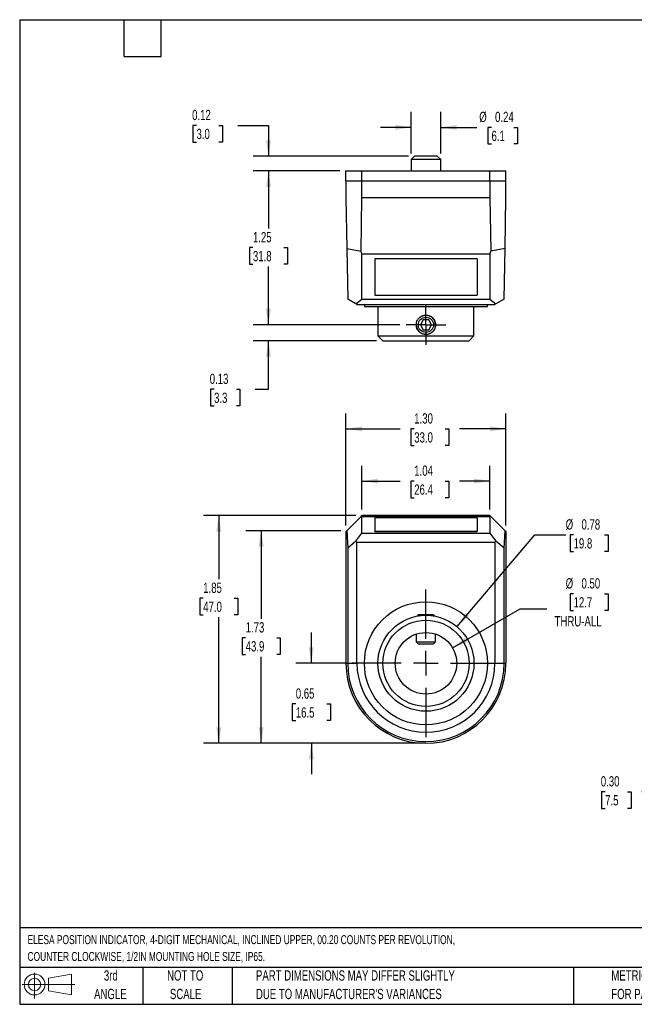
# Model space of a CAD drawing. Header units: inches. Extents: x 0.2 to 10.8, y 0.2 to 8.2.
# Tile 1 of 2: x 0.2 to 5.2, y 0.2 to 8.2. Entities that reach past the tile are written whole.
import ezdxf

# ---------------------------------------------------------------- set-up
doc = ezdxf.new("R2010")
doc.units = ezdxf.units.IN
doc.header["$MEASUREMENT"] = 0
doc.linetypes.add('CENTERX2', pattern=[0.8, 0.5, -0.1, 0.1, -0.1])
doc.layers.add('CENTER', color=40, linetype='CENTERX2')
doc.layers.add('DIMENSIONS', color=140, linetype='Continuous', lineweight=25)
doc.layers.add('TEXT', color=140, linetype='Continuous', lineweight=25)
doc.styles.add('SLDTEXTSTYLE0', font='TXT', dxfattribs={"width": 0.7})
doc.dimstyles.new('SLDDIMSTYLE0', dxfattribs={"dimtxt": 0.084961, "dimasz": 0.13, "dimexe": 0, "dimexo": 0.0625, "dimgap": 0.02124, "dimtad": 0, "dimtih": 1, "dimtoh": 1, "dimrnd": 1e-09, "dimdsep": 46, "dimtxsty": 'SLDTEXTSTYLE0', "dimsah": 1, "dimcen": 0.09, "dimadec": 0, "dimazin": 2, "dimtfac": 1, "dimtmove": 0, "dimatfit": 0, "dimfxl": 0, "dimfrac": 2, "dimtolj": 1, "dimtzin": 12, "dimarcsym": 0})
doc.dimstyles.new('SLDDIMSTYLE1', dxfattribs={"dimtxt": 0.084961, "dimasz": 0.13, "dimexe": 0, "dimexo": 0.0625, "dimgap": 0.02124, "dimtad": 0, "dimtih": 1, "dimtoh": 1, "dimrnd": 1e-09, "dimzin": 12, "dimdsep": 46, "dimtxsty": 'SLDTEXTSTYLE0', "dimsah": 1, "dimcen": 0.09, "dimadec": 0, "dimazin": 3, "dimtfac": 1, "dimtofl": 0, "dimtmove": 0, "dimatfit": 3, "dimfxl": 0, "dimfrac": 2, "dimtolj": 1, "dimtzin": 12, "dimarcsym": 0})
doc.dimstyles.new('SLDDIMSTYLE2', dxfattribs={"dimtxt": 0.084961, "dimasz": 0.13, "dimexe": 0, "dimexo": 0.0625, "dimgap": 0.02124, "dimtad": 0, "dimtih": 1, "dimtoh": 1, "dimrnd": 1e-09, "dimzin": 0, "dimdsep": 46, "dimtxsty": 'SLDTEXTSTYLE0', "dimsah": 1, "dimcen": 0, "dimadec": 0, "dimazin": 0, "dimtfac": 1, "dimtofl": 0, "dimtmove": 0, "dimatfit": 3, "dimfxl": 0, "dimfrac": 2, "dimtolj": 1, "dimtzin": 12, "dimarcsym": 0})
doc.dimstyles.new('SLDDIMSTYLE3', dxfattribs={"dimtxt": 0.084961, "dimasz": 0.13, "dimexe": 0, "dimexo": 0.0625, "dimgap": 0.02124, "dimtad": 0, "dimtih": 1, "dimtoh": 1, "dimrnd": 1e-09, "dimzin": 4, "dimdsep": 46, "dimtxsty": 'SLDTEXTSTYLE0', "dimsah": 1, "dimcen": 0.09, "dimadec": 0, "dimazin": 1, "dimtfac": 1, "dimtofl": 0, "dimtmove": 0, "dimatfit": 3, "dimfxl": 0, "dimfrac": 2, "dimtolj": 1, "dimtzin": 12, "dimarcsym": 0})
doc.dimstyles.new('SLDDIMSTYLE4', dxfattribs={"dimtxt": 0.084961, "dimasz": 0.13, "dimexe": 0, "dimexo": 0.0625, "dimgap": 0.02124, "dimtad": 0, "dimtih": 1, "dimtoh": 1, "dimrnd": 1e-09, "dimdsep": 46, "dimtxsty": 'SLDTEXTSTYLE0', "dimsah": 1, "dimcen": 0, "dimadec": 0, "dimazin": 2, "dimtfac": 1, "dimtofl": 0, "dimtmove": 0, "dimatfit": 3, "dimfxl": 0, "dimfrac": 2, "dimtolj": 1, "dimtzin": 12, "dimarcsym": 0})
doc.dimstyles.new('SLDDIMSTYLE5', dxfattribs={"dimtxt": 0.084961, "dimasz": 0.13, "dimexe": 0, "dimexo": 0.0625, "dimgap": 0.02124, "dimtad": 0, "dimtih": 1, "dimtoh": 1, "dimrnd": 1e-09, "dimzin": 0, "dimdsep": 46, "dimtxsty": 'SLDTEXTSTYLE0', "dimsah": 1, "dimcen": 0.09, "dimadec": 0, "dimazin": 0, "dimtfac": 1, "dimtmove": 0, "dimatfit": 0, "dimfxl": 0, "dimfrac": 2, "dimtolj": 1, "dimtzin": 12, "dimarcsym": 0})

# ---------------------------------------------------------------- blocks, each defined once
blk = doc.blocks.new('Block11')
at = {"color": 7, "linetype": 'Continuous', "lineweight": 18}
for p, q in [((0.1019, 0.2091), (0.1019, 0)), ((0.2157, 0.1641), (0.4006, 0.1981)), ((0.2157, 0.0628), (0.2157, 0.1641)), ((0.4006, 0.1981), (0.4006, 0.0288)), ((0, 0.1135), (0.4281, 0.1135)), ((0.2157, 0.0628), (0.4006, 0.0288))]:
    blk.add_line(p, q, dxfattribs=at)
for radius in [0.0846, 0.0506]:
    blk.add_circle((0.1019, 0.1135), radius, dxfattribs=at)
blk = doc.blocks.new('Block12')
at = {"color": 7, "linetype": 'Continuous'}
blk.add_blockref('Block11', (0, 0), dxfattribs=at)
blk = doc.blocks.new('_D')
at = {"layer": 'DIMENSIONS'}
for p, q in [((2.6202, 3.0206), (2.6202, 3.2706)), ((2.9016, 3.0206), (2.4952, 3.0206)), ((2.4939, 2.6905), (2.4654, 2.6905)), ((2.4654, 2.6905), (2.4654, 2.5555)), ((2.7464, 2.6905), (2.7749, 2.6905)), ((2.7749, 2.6905), (2.7749, 2.5555)), ((2.4654, 2.5555), (2.4939, 2.5555)), ((2.7749, 2.5555), (2.7464, 2.5555)), ((3.5016, 2.3706), (2.4952, 2.3706)), ((2.6202, 2.3706), (2.6202, 2.1206))]:
    blk.add_line(p, q, dxfattribs=at)
for points in [[(2.6202, 3.0206), (2.6402, 3.1506), (2.6002, 3.1506)], [(2.6202, 2.3706), (2.6002, 2.2406), (2.6402, 2.2406)]]:
    blk.add_solid(points, dxfattribs=at)
at = {"layer": 'DIMENSIONS', "char_height": 0.08333, "attachment_point": 1, "style": 'SLDTEXTSTYLE0'}
for s, insert in [('0.65', (2.4939, 2.8169)), ('16.5', (2.4939, 2.6629))]:
    blk.add_mtext(s, dxfattribs=dict(at, insert=insert))
blk = doc.blocks.new('_D_1')
at = {"layer": 'DIMENSIONS'}
for p, q in [((2.9815, 4.2206), (1.7427, 4.2206)), ((1.8677, 4.2206), (1.8677, 3.7035)), ((1.7415, 3.5494), (1.713, 3.5494)), ((1.713, 3.5494), (1.713, 3.4144)), ((1.994, 3.5494), (2.0225, 3.5494)), ((2.0225, 3.5494), (2.0225, 3.4144)), ((1.713, 3.4144), (1.7415, 3.4144)), ((1.8677, 2.3706), (1.8677, 3.3954)), ((2.0225, 3.4144), (1.994, 3.4144)), ((3.5016, 2.3706), (1.7427, 2.3706))]:
    blk.add_line(p, q, dxfattribs=at)
for points in [[(1.8677, 4.2206), (1.8477, 4.0906), (1.8877, 4.0906)], [(1.8677, 2.3706), (1.8877, 2.5006), (1.8477, 2.5006)]]:
    blk.add_solid(points, dxfattribs=at)
at = {"layer": 'DIMENSIONS', "char_height": 0.08333, "attachment_point": 1, "style": 'SLDTEXTSTYLE0'}
for s, insert in [('1.85', (1.7415, 3.6759)), ('47.0', (1.7415, 3.5218))]:
    blk.add_mtext(s, dxfattribs=dict(at, insert=insert))
blk = doc.blocks.new('_D_2')
at = {"layer": 'DIMENSIONS'}
for p, q in [((2.8588, 4.0979), (2.0876, 4.0979)), ((2.2126, 4.0979), (2.2126, 3.3822)), ((2.0864, 3.2282), (2.0579, 3.2282)), ((2.0579, 3.2282), (2.0579, 3.0932)), ((2.3389, 3.2282), (2.3674, 3.2282)), ((2.3674, 3.2282), (2.3674, 3.0932)), ((2.0579, 3.0932), (2.0864, 3.0932)), ((2.2126, 2.3706), (2.2126, 3.0741)), ((2.3674, 3.0932), (2.3389, 3.0932)), ((3.5016, 2.3706), (2.0876, 2.3706))]:
    blk.add_line(p, q, dxfattribs=at)
for points in [[(2.2126, 4.0979), (2.1926, 3.9679), (2.2326, 3.9679)], [(2.2126, 2.3706), (2.2326, 2.5006), (2.1926, 2.5006)]]:
    blk.add_solid(points, dxfattribs=at)
at = {"layer": 'DIMENSIONS', "char_height": 0.08333, "attachment_point": 1, "style": 'SLDTEXTSTYLE0'}
for s, insert in [('1.73', (2.0864, 3.3546)), ('43.9', (2.0864, 3.2006))]:
    blk.add_mtext(s, dxfattribs=dict(at, insert=insert))
blk = doc.blocks.new('_D_3')
at = {"layer": 'DIMENSIONS'}
for p, q in [((4.7515, 3.5854), (4.723, 3.5854)), ((4.723, 3.5854), (4.723, 3.4504)), ((5.004, 3.5854), (5.0325, 3.5854)), ((5.0325, 3.5854), (5.0325, 3.4504)), ((3.7681, 3.1456), (4.3161, 3.462)), ((4.3161, 3.462), (4.5348, 3.462)), ((4.723, 3.4504), (4.7515, 3.4504)), ((5.0325, 3.4504), (5.004, 3.4504))]:
    blk.add_line(p, q, dxfattribs=at)
blk.add_solid([(3.7681, 3.1456), (3.8907, 3.1933), (3.8707, 3.228)], dxfattribs=at)
at = {"layer": 'DIMENSIONS', "char_height": 0.08333, "attachment_point": 1, "style": 'SLDTEXTSTYLE0'}
for s, insert in [('%%c', (4.6874, 3.7119)), ('0.50', (4.8156, 3.7119)), ('12.7', (4.7515, 3.5578)), ('THRU-ALL', (4.5973, 3.4038))]:
    blk.add_mtext(s, dxfattribs=dict(at, insert=insert))
blk = doc.blocks.new('_D_4')
at = {"layer": 'DIMENSIONS'}
for p, q in [((2.9016, 4.1407), (2.9016, 5.0504)), ((4.2016, 4.1407), (4.2016, 5.0504)), ((2.9016, 4.9254), (3.3413, 4.9254)), ((3.4564, 4.9254), (3.4279, 4.9254)), ((3.4279, 4.9254), (3.4279, 4.7904)), ((3.7089, 4.9254), (3.7374, 4.9254)), ((3.7374, 4.9254), (3.7374, 4.7904)), ((4.2016, 4.9254), (3.824, 4.9254)), ((3.4279, 4.7904), (3.4564, 4.7904)), ((3.7374, 4.7904), (3.7089, 4.7904))]:
    blk.add_line(p, q, dxfattribs=at)
for points in [[(2.9016, 4.9254), (3.0316, 4.9054), (3.0316, 4.9454)], [(4.2016, 4.9254), (4.0716, 4.9454), (4.0716, 4.9054)]]:
    blk.add_solid(points, dxfattribs=at)
at = {"layer": 'DIMENSIONS', "char_height": 0.08333, "attachment_point": 1, "style": 'SLDTEXTSTYLE0'}
for s, insert in [('1.30', (3.4564, 5.0519)), ('33.0', (3.4564, 4.8978))]:
    blk.add_mtext(s, dxfattribs=dict(at, insert=insert))
blk = doc.blocks.new('_D_5')
at = {"layer": 'DIMENSIONS'}
for p, q in [((3.0315, 4.2706), (3.0315, 4.6264)), ((4.0716, 4.2706), (4.0716, 4.6264)), ((3.0315, 4.5014), (3.3413, 4.5014)), ((3.4564, 4.5014), (3.4279, 4.5014)), ((3.4279, 4.5014), (3.4279, 4.3664)), ((3.7089, 4.5014), (3.7374, 4.5014)), ((3.7374, 4.5014), (3.7374, 4.3664)), ((4.0716, 4.5014), (3.824, 4.5014)), ((3.4279, 4.3664), (3.4564, 4.3664)), ((3.7374, 4.3664), (3.7089, 4.3664))]:
    blk.add_line(p, q, dxfattribs=at)
for points in [[(3.0315, 4.5014), (3.1615, 4.4814), (3.1615, 4.5214)], [(4.0716, 4.5014), (3.9416, 4.5214), (3.9416, 4.4814)]]:
    blk.add_solid(points, dxfattribs=at)
at = {"layer": 'DIMENSIONS', "char_height": 0.08333, "attachment_point": 1, "style": 'SLDTEXTSTYLE0'}
for s, insert in [('1.04', (3.4564, 4.6278)), ('26.4', (3.4564, 4.4738))]:
    blk.add_mtext(s, dxfattribs=dict(at, insert=insert))
blk = doc.blocks.new('_D_6')
at = {"layer": 'DIMENSIONS'}
for p, q in [((3.8039, 3.318), (4.4374, 4.0644)), ((4.4374, 4.0644), (4.6874, 4.0644)), ((4.7515, 4.0644), (4.723, 4.0644)), ((4.723, 4.0644), (4.723, 3.9294)), ((5.004, 4.0644), (5.0325, 4.0644)), ((5.0325, 4.0644), (5.0325, 3.9294)), ((4.723, 3.9294), (4.7515, 3.9294)), ((5.0325, 3.9294), (5.004, 3.9294))]:
    blk.add_line(p, q, dxfattribs=at)
blk.add_solid([(3.8039, 3.318), (3.9033, 3.4042), (3.8728, 3.4301)], dxfattribs=at)
at = {"layer": 'DIMENSIONS', "char_height": 0.08333, "attachment_point": 1, "style": 'SLDTEXTSTYLE0'}
for s, insert in [('%%c', (4.6874, 4.1909)), ('0.78', (4.8156, 4.1909)), ('19.8', (4.7515, 4.0368))]:
    blk.add_mtext(s, dxfattribs=dict(at, insert=insert))
blk = doc.blocks.new('SW_CENTERMARKSYMBOL_0')
at = {"layer": 'CENTER', "color": 0}
for p, q in [((0, 0.2), (0, 0.6)), ((0, 0), (0, 0.1)), ((-0.2, 0), (-0.6, 0)), ((0, 0), (-0.1, 0)), ((0, 0), (0, -0.1)), ((0, 0), (0.1, 0)), ((0.2, 0), (0.6, 0)), ((0, -0.2), (0, -0.6))]:
    blk.add_line(p, q, dxfattribs=at)
blk = doc.blocks.new('_D_7')
at = {"layer": 'DIMENSIONS'}
for p, q in [((5.5515, 2.62), (5.5515, 1.8519)), ((5.8472, 2.41), (5.8472, 1.8519)), ((5.0081, 1.9769), (4.9795, 1.9769)), ((4.9795, 1.9769), (4.9795, 1.8419)), ((5.1899, 1.9769), (5.2184, 1.9769)), ((5.2184, 1.9769), (5.2184, 1.8419)), ((5.5515, 1.9769), (5.305, 1.9769)), ((5.8472, 1.9769), (6.0972, 1.9769)), ((4.9795, 1.8419), (5.0081, 1.8419)), ((5.2184, 1.8419), (5.1899, 1.8419))]:
    blk.add_line(p, q, dxfattribs=at)
for points in [[(5.5515, 1.9769), (5.4215, 1.9969), (5.4215, 1.9569)], [(5.8472, 1.9769), (5.9772, 1.9569), (5.9772, 1.9969)]]:
    blk.add_solid(points, dxfattribs=at)
at = {"layer": 'DIMENSIONS', "char_height": 0.08333, "attachment_point": 1, "style": 'SLDTEXTSTYLE0'}
for s, insert in [('0.30', (4.9727, 2.1034)), ('7.5', (5.0081, 1.9493))]:
    blk.add_mtext(s, dxfattribs=dict(at, insert=insert))
blk = doc.blocks.new('_D_12')
at = {"layer": 'DIMENSIONS'}
for p, q in [((2.2716, 5.7708), (2.2716, 6.0208)), ((3.3397, 5.7708), (2.1466, 5.7708)), ((3.1509, 5.6408), (2.1466, 5.6408)), ((2.2716, 5.2471), (2.2716, 5.6408)), ((1.8297, 5.2471), (1.8012, 5.2471)), ((1.8012, 5.2471), (1.8012, 5.1121)), ((2.0115, 5.2471), (2.04, 5.2471)), ((2.04, 5.2471), (2.04, 5.1121)), ((2.1646, 5.2471), (2.2716, 5.2471)), ((1.8012, 5.1121), (1.8297, 5.1121)), ((2.04, 5.1121), (2.0115, 5.1121))]:
    blk.add_line(p, q, dxfattribs=at)
for points in [[(2.2716, 5.7708), (2.2916, 5.9008), (2.2516, 5.9008)], [(2.2716, 5.6408), (2.2516, 5.5108), (2.2916, 5.5108)]]:
    blk.add_solid(points, dxfattribs=at)
at = {"layer": 'DIMENSIONS', "char_height": 0.08333, "attachment_point": 1, "style": 'SLDTEXTSTYLE0'}
for s, insert in [('0.13', (1.7944, 5.3735)), ('3.3', (1.8297, 5.2195))]:
    blk.add_mtext(s, dxfattribs=dict(at, insert=insert))
blk = doc.blocks.new('_D_13')
at = {"layer": 'DIMENSIONS'}
for p, q in [((1.6867, 7.3908), (1.6582, 7.3908)), ((1.6582, 7.3908), (1.6582, 7.2558)), ((1.8685, 7.3908), (1.897, 7.3908)), ((1.897, 7.3908), (1.897, 7.2558)), ((2.0216, 7.3908), (2.2716, 7.3908)), ((2.2716, 7.3908), (2.2716, 7.1408)), ((1.6582, 7.2558), (1.6867, 7.2558)), ((1.897, 7.2558), (1.8685, 7.2558)), ((3.4091, 7.1408), (2.1466, 7.1408)), ((2.8516, 7.0208), (2.1466, 7.0208)), ((2.2716, 7.0208), (2.2716, 6.7708))]:
    blk.add_line(p, q, dxfattribs=at)
for points in [[(2.2716, 7.1408), (2.2916, 7.2708), (2.2516, 7.2708)], [(2.2716, 7.0208), (2.2516, 6.8908), (2.2916, 6.8908)]]:
    blk.add_solid(points, dxfattribs=at)
at = {"layer": 'DIMENSIONS', "char_height": 0.08333, "attachment_point": 1, "style": 'SLDTEXTSTYLE0'}
for s, insert in [('0.12', (1.6513, 7.5172)), ('3.0', (1.6867, 7.3632))]:
    blk.add_mtext(s, dxfattribs=dict(at, insert=insert))
blk = doc.blocks.new('_D_14')
at = {"layer": 'DIMENSIONS'}
for p, q in [((2.8516, 7.0208), (2.1466, 7.0208)), ((2.2716, 7.0208), (2.2716, 6.5524)), ((2.1454, 6.3984), (2.1169, 6.3984)), ((2.1169, 6.3984), (2.1169, 6.2633)), ((2.3979, 6.3984), (2.4264, 6.3984)), ((2.4264, 6.3984), (2.4264, 6.2633)), ((2.1169, 6.2633), (2.1454, 6.2633)), ((2.2716, 5.7708), (2.2716, 6.2443)), ((2.4264, 6.2633), (2.3979, 6.2633)), ((3.3397, 5.7708), (2.1466, 5.7708))]:
    blk.add_line(p, q, dxfattribs=at)
for points in [[(2.2716, 7.0208), (2.2516, 6.8908), (2.2916, 6.8908)], [(2.2716, 5.7708), (2.2916, 5.9008), (2.2516, 5.9008)]]:
    blk.add_solid(points, dxfattribs=at)
at = {"layer": 'DIMENSIONS', "char_height": 0.08333, "attachment_point": 1, "style": 'SLDTEXTSTYLE0'}
for s, insert in [('1.25', (2.1454, 6.5248)), ('31.8', (2.1454, 6.3707))]:
    blk.add_mtext(s, dxfattribs=dict(at, insert=insert))
blk = doc.blocks.new('_D_15')
at = {"layer": 'DIMENSIONS'}
for p, q in [((3.4316, 7.1632), (3.4316, 7.5001)), ((3.6716, 7.1632), (3.6716, 7.5001)), ((3.4316, 7.3751), (3.1816, 7.3751)), ((3.6716, 7.3751), (3.9659, 7.3751)), ((4.0844, 7.3751), (4.0558, 7.3751)), ((4.0558, 7.3751), (4.0558, 7.2401)), ((4.2662, 7.3751), (4.2947, 7.3751)), ((4.2947, 7.3751), (4.2947, 7.2401)), ((4.0558, 7.2401), (4.0844, 7.2401)), ((4.2947, 7.2401), (4.2662, 7.2401))]:
    blk.add_line(p, q, dxfattribs=at)
for points in [[(3.4316, 7.3751), (3.3016, 7.3951), (3.3016, 7.3551)], [(3.6716, 7.3751), (3.8016, 7.3551), (3.8016, 7.3951)]]:
    blk.add_solid(points, dxfattribs=at)
at = {"layer": 'DIMENSIONS', "char_height": 0.08333, "attachment_point": 1, "style": 'SLDTEXTSTYLE0'}
for s, insert in [('%%c', (3.9849, 7.5016)), ('0.24', (4.1132, 7.5016)), ('6.1', (4.0844, 7.3475))]:
    blk.add_mtext(s, dxfattribs=dict(at, insert=insert))
blk = doc.blocks.new('SW_CENTERMARKSYMBOL_1')
at = {"layer": 'CENTER', "color": 0}
for p, q in [((0, 0.1), (0, 0.1618)), ((0, 0), (0, 0.1)), ((-0.1, 0), (-0.1618, 0)), ((0, 0), (-0.1, 0)), ((0, 0), (0, -0.1)), ((0, 0), (0.1, 0)), ((0.1, 0), (0.1618, 0)), ((0, -0.1), (0, -0.1618))]:
    blk.add_line(p, q, dxfattribs=at)

msp = doc.modelspace()

# ---------------------------------------------------------------- linework, layer by layer
for p, q in [((3.45912, 7.14078), (3.43157, 7.11323)), ((3.64401, 7.14078), (3.45912, 7.14078)), ((3.67157, 7.11323), (3.64401, 7.14078)), ((3.43157, 7.11323), (3.43157, 7.02078)), ((3.67157, 7.11323), (3.43157, 7.11323)), ((3.67157, 7.02078), (3.67157, 7.11323)), ((2.90157, 6.94078), (2.90157, 7.02078)), ((2.90157, 7.02078), (3.03149, 7.02078)), ((3.03149, 6.94078), (3.03149, 7.02078)), ((3.03149, 7.02078), (4.07164, 7.02078)), ((4.07164, 6.94078), (4.07164, 7.02078)), ((4.07164, 7.02078), (4.20157, 7.02078)), ((4.20157, 6.94078), (4.20157, 7.02078)), ((2.90157, 6.94078), (3.03149, 6.94078)), ((2.90157, 6.94078), (2.90157, 6.80299)), ((3.03149, 6.94078), (4.07164, 6.94078)), ((3.03149, 6.80299), (3.03149, 6.94078)), ((4.07164, 6.94078), (4.20157, 6.94078)), ((4.07164, 6.94078), (4.07164, 6.80299)), ((4.20157, 6.80299), (4.20157, 6.94078)), ((2.90157, 6.80299), (2.90876, 6.39089)), ((3.02394, 6.37058), (3.03149, 6.80299)), ((4.07164, 6.80299), (3.03149, 6.80299)), ((4.07164, 6.80299), (4.07915, 6.37287)), ((4.19441, 6.3932), (4.20157, 6.80299)), ((2.90876, 6.39089), (3.02394, 6.37058)), ((2.90876, 6.39089), (2.91593, 5.97984)), ((3.03149, 6.3474), (3.02394, 6.37058)), ((3.03149, 6.3474), (4.07086, 6.3474)), ((3.03149, 5.97984), (3.03149, 6.3474)), ((4.07915, 6.37287), (4.07086, 6.3474)), ((4.07086, 6.3474), (4.07086, 5.97984)), ((4.07915, 6.37287), (4.19441, 6.3932)), ((4.1872, 5.97984), (4.19441, 6.3932)), ((3.96657, 6.30786), (3.13657, 6.30786)), ((3.13657, 6.30675), (3.13657, 6.30786)), ((3.13657, 6.30675), (3.13657, 6.01078)), ((3.96657, 6.30675), (3.13657, 6.30675)), ((3.96657, 6.30786), (3.96657, 6.30675)), ((3.96657, 6.30675), (3.96657, 6.01078)), ((3.13657, 6.01078), (3.96657, 6.01078)), ((2.98226, 5.94155), (2.91593, 5.97984)), ((2.98226, 5.94155), (3.03149, 5.97984)), ((2.99094, 5.93653), (2.98226, 5.94155)), ((2.99094, 5.93653), (4.11219, 5.93653)), ((3.03149, 5.97984), (4.07086, 5.97984)), ((3.05157, 5.93653), (3.05157, 5.92078)), ((3.05157, 5.92078), (4.05157, 5.92078)), ((3.16157, 5.92078), (3.16157, 5.68015)), ((3.94157, 5.68015), (3.94157, 5.92078)), ((4.05157, 5.92078), (4.05157, 5.93653)), ((4.07086, 5.97984), (4.12042, 5.94129)), ((4.12042, 5.94129), (4.11219, 5.93653)), ((4.1872, 5.97984), (4.12042, 5.94129)), ((3.50763, 5.83612), (3.51572, 5.84089)), ((3.52883, 5.81015), (3.5061, 5.77078)), ((3.5061, 5.77078), (3.52883, 5.73141)), ((3.5743, 5.81015), (3.52883, 5.81015)), ((3.59703, 5.77078), (3.5743, 5.81015)), ((3.5743, 5.73141), (3.59703, 5.77078)), ((3.16157, 5.68015), (3.20094, 5.64078)), ((3.16157, 5.68015), (3.94157, 5.68015)), ((3.52883, 5.73141), (3.5743, 5.73141)), ((3.9022, 5.64078), (3.94157, 5.68015)), ((3.20094, 5.64078), (3.9022, 5.64078)), ((2.90876, 4.09792), (3.02394, 4.2131)), ((3.02394, 4.2131), (3.03149, 4.22064)), ((3.03149, 4.21269), (3.02394, 4.2131)), ((4.07164, 4.22064), (3.03149, 4.22064)), ((3.03149, 4.07891), (3.03149, 4.21269)), ((3.03149, 4.21269), (4.07086, 4.21269)), ((3.96657, 4.20135), (3.13657, 4.20135)), ((3.13657, 4.20135), (3.13657, 4.09363)), ((3.96657, 4.20135), (3.96657, 4.09363)), ((4.07915, 4.21314), (4.07086, 4.21269)), ((4.07086, 4.21269), (4.07086, 4.07891)), ((4.07164, 4.22064), (4.07915, 4.21314)), ((4.07915, 4.21314), (4.19441, 4.09788)), ((2.90157, 4.09072), (2.90876, 4.09792)), ((2.90157, 4.09072), (2.90157, 3.02064)), ((2.90876, 4.09792), (2.91593, 3.95594)), ((3.13657, 4.09363), (3.96657, 4.09363)), ((3.13657, 4.09058), (3.13657, 4.09363)), ((3.13657, 4.09058), (3.96657, 4.09058)), ((3.96657, 4.09363), (3.96657, 4.09058)), ((4.1872, 3.9551), (4.19441, 4.09788)), ((4.19441, 4.09788), (4.20157, 4.09072)), ((4.20157, 4.09072), (4.20157, 3.02064)), ((2.98226, 4.01259), (2.91593, 3.95594)), ((2.98226, 4.01259), (3.03149, 4.07891)), ((2.99094, 4.0039), (2.98226, 4.01259)), ((2.99094, 3.02064), (2.99094, 4.0039)), ((2.99094, 4.0039), (4.11219, 4.0039)), ((3.03149, 4.07891), (4.07086, 4.07891)), ((4.07086, 4.07891), (4.12042, 4.01213)), ((4.12042, 4.01213), (4.11219, 4.0039)), ((4.11219, 4.0039), (4.11219, 3.02064)), ((4.1872, 3.9551), (4.12042, 4.01213)), ((2.91593, 3.95594), (2.91593, 3.02064)), ((4.1872, 3.02064), (4.1872, 3.9551)), ((3.48973, 3.41434), (3.47928, 3.40389)), ((3.6134, 3.41434), (3.48973, 3.41434)), ((3.62386, 3.40389), (3.6134, 3.41434)), ((3.47283, 3.25792), (3.47283, 3.19503)), ((3.63031, 3.19503), (3.63031, 3.25792)), ((3.47283, 3.19503), (3.48973, 3.17812)), ((3.47283, 3.19503), (3.63031, 3.19503)), ((3.48973, 3.17812), (3.6134, 3.17812)), ((3.6134, 3.17812), (3.63031, 3.19503)), ((2.90157, 3.02064), (2.91593, 3.02064)), ((2.91593, 3.02064), (2.99094, 3.02064)), ((4.11219, 3.02064), (4.1872, 3.02064)), ((4.1872, 3.02064), (4.20157, 3.02064))]:
    msp.add_line(p, q)
at = {"flags": 128}
for points in [[(3.55109, 5.84952), (3.55157, 5.84952), (3.5622, 5.8488)], [(3.47283, 5.77078), (3.47379, 5.7831), (3.47576, 5.79209)], [(3.5542, 5.69209), (3.55157, 5.69204), (3.54363, 5.69245)]]:
    msp.add_lwpolyline(points, dxfattribs=at)
for centre, radius in [((3.55157, 5.77078), 0.06183), ((3.55157, 3.02064), 0.5), ((3.55157, 3.02064), 0.39), ((3.55157, 3.02064), 0.35063), ((3.55157, 3.02064), 0.25)]:
    msp.add_circle(centre, radius)
for centre, radius, start, end in [((3.55157, 5.77078), 0.07874, 180, 228.821619), ((3.55157, 5.77078), 0.07874, 306.407756, 58.538813), ((3.55157, 3.02064), 0.65, 180, 0), ((3.55157, 3.02064), 0.63563, 180, 0), ((3.55157, 3.02064), 0.56062, 180, 0)]:
    msp.add_arc(centre, radius, start, end)
for points, knots in [([(3.51038, 5.83762), (3.51192, 5.83853), (3.51496, 5.84032), (3.51967, 5.84258), (3.5244, 5.8445), (3.52911, 5.84607), (3.5338, 5.8473), (3.53842, 5.84823), (3.54296, 5.84886), (3.5474, 5.84923), (3.55033, 5.84927), (3.55177, 5.84929)], [0, 0, 0, 0, 0.1231768, 0.2433147, 0.3604222, 0.4745085, 0.5855834, 0.6936578, 0.7987434, 0.9008528, 1, 1, 1, 1]), ([(3.55177, 5.84929), (3.55364, 5.84925), (3.55747, 5.84916), (3.56329, 5.84848), (3.56927, 5.84735), (3.57537, 5.84569), (3.58151, 5.84345), (3.58767, 5.84064), (3.5916, 5.83829), (3.5936, 5.83709)], [0, 0, 0, 0, 0.1272499, 0.2596593, 0.3972569, 0.5400682, 0.6881159, 0.8414204, 1, 1, 1, 1]), ([(3.51001, 5.70418), (3.5084, 5.70523), (3.50519, 5.70732), (3.5007, 5.71086), (3.49651, 5.71466), (3.49263, 5.71875), (3.48905, 5.72313), (3.48578, 5.7278), (3.4804, 5.73677), (3.47462, 5.75103), (3.47225, 5.77104), (3.47475, 5.79103), (3.48115, 5.80655), (3.48834, 5.81773), (3.49475, 5.82532), (3.50206, 5.83208), (3.50759, 5.83577), (3.51038, 5.83762)], [0, 0, 0, 0, 0.0363157, 0.0721417, 0.107662, 0.1430655, 0.1785427, 0.2142832, 0.2504723, 0.3756768, 0.5003389, 0.6248117, 0.7498345, 0.8127882, 0.874793, 0.9368607, 1, 1, 1, 1]), ([(3.5936, 5.83709), (3.59519, 5.83603), (3.59836, 5.83394), (3.60278, 5.83041), (3.60692, 5.82661), (3.61075, 5.82253), (3.61427, 5.81818), (3.6175, 5.81354), (3.62281, 5.80463), (3.62852, 5.79047), (3.63087, 5.77061), (3.62843, 5.75077), (3.62213, 5.73533), (3.61505, 5.7242), (3.60873, 5.71662), (3.60151, 5.70985), (3.59604, 5.70615), (3.59328, 5.70428)], [0, 0, 0, 0, 0.0362624, 0.0720433, 0.1075233, 0.1428877, 0.1783234, 0.2140164, 0.2501486, 0.3753514, 0.5000165, 0.6245202, 0.7495664, 0.8125769, 0.8746533, 0.9367954, 1, 1, 1, 1]), ([(3.55047, 5.69229), (3.54865, 5.69235), (3.54495, 5.69247), (3.53931, 5.69317), (3.53353, 5.6943), (3.52764, 5.69592), (3.52171, 5.69809), (3.51576, 5.70079), (3.51195, 5.70304), (3.51001, 5.70418)], [0, 0, 0, 0, 0.127613, 0.2602673, 0.3979896, 0.5408037, 0.688731, 0.8417907, 1, 1, 1, 1]), ([(3.59328, 5.70428), (3.59189, 5.70344), (3.58916, 5.70179), (3.58497, 5.69969), (3.58084, 5.6979), (3.5768, 5.69641), (3.57169, 5.69482), (3.56543, 5.6934), (3.55798, 5.69239), (3.55302, 5.69232), (3.55057, 5.69228)], [0, 0, 0, 0, 0.1087527, 0.2131522, 0.3132031, 0.408911, 0.5002821, 0.6699894, 0.8365433, 1, 1, 1, 1])]:
    msp.add_open_spline(points, degree=3, knots=knots)
at = {"layer": 'DIMENSIONS'}
msp.add_line((3.55157, 2.37064), (3.26383, 2.37064), dxfattribs=at)
at = {"layer": 'TEXT'}
for p, q in [((0.25, 8.25), (10.75, 8.25)), ((0.25, 8.25), (0.25, 0.25)), ((1.1, 7.95), (1.1, 8.25)), ((1.4, 7.95), (1.4, 8.25)), ((1.1, 7.95), (1.4, 7.95)), ((10.75, 0.87111), (0.25, 0.87111)), ((10.75, 0.55), (0.25, 0.55)), ((1.25, 0.55), (1.25, 0.25)), ((1.97684, 0.55), (1.97684, 0.25)), ((4.74986, 0.55), (4.74986, 0.25)), ((0.25, 0.25), (10.75, 0.25))]:
    msp.add_line(p, q, dxfattribs=at)

# ---------------------------------------------------------------- block references
at = {"layer": 'CENTER'}
for name, p in [('SW_CENTERMARKSYMBOL_1', (3.55157, 5.77078)), ('SW_CENTERMARKSYMBOL_0', (3.55157, 3.02064))]:
    msp.add_blockref(name, p, dxfattribs=at)
at = {"layer": 'TEXT'}
msp.add_blockref('Block12', (0.26921, 0.2974), dxfattribs=at)

# ---------------------------------------------------------------- texts
at = {"layer": 'TEXT', "style": 'SLDTEXTSTYLE0'}
for s, insert, char_height, attachment_point in [('ELESA POSITION INDICATOR, 4-DIGIT MECHANICAL, INCLINED UPPER, 00.20 COUNTS PER REVOLUTION,', (0.31361, 0.81182), 0.0729167, 1), ('COUNTER CLOCKWISE, 1/2IN MOUNTING HOLE SIZE, IP65.', (0.31361, 0.67523), 0.0729167, 1), ('3rd', (0.99065, 0.52614), 0.083333, 2), ('NOT TO', (1.59511, 0.52614), 0.083333, 2), ('PART DIMENSIONS MAY DIFFER SLIGHTLY', (2.17005, 0.52614), 0.0833333, 1), ('METRIC UNITS USED', (5.0582, 0.52614), 0.0833333, 1), ('ANGLE', (0.98681, 0.37566), 0.083333, 2), ('SCALE', (1.5989, 0.37566), 0.083333, 2), ("DUE TO MANUFACTURER'S VARIANCES", (2.17005, 0.37566), 0.0833333, 1), ('FOR PART DESIGN', (5.0582, 0.37566), 0.0833333, 1)]:
    msp.add_mtext(s, dxfattribs=dict(at, insert=insert, char_height=char_height, attachment_point=attachment_point))

# ---------------------------------------------------------------- dimensions: what is measured, and where the dimension line sits
at = {"layer": 'DIMENSIONS'}
for base, p1, p2, angle, dimstyle, picture, middle in [((2.27164, 7.14078), (2.90157, 7.02078), (3.45912, 7.14078), 90, 'SLDDIMSTYLE0', '_D_13', (2.27164, 7.39078)), ((2.27164, 5.77078), (2.90157, 7.02078), (3.38973, 5.77078), 90, 'SLDDIMSTYLE1', '_D_14', (2.27164, 6.39835)), ((2.27164, 5.77078), (3.20094, 5.64078), (3.38973, 5.77078), 90, 'SLDDIMSTYLE0', '_D_12', (2.27164, 5.24708)), ((3.03149, 4.50139), (4.07164, 4.22064), (3.03149, 4.22064), 0, 'SLDDIMSTYLE1', '_D_5', (3.58267, 4.50139)), ((1.86774, 4.22064), (3.55157, 2.37064), (3.03149, 4.22064), 90, 'SLDDIMSTYLE1', '_D_1', (1.86774, 3.54941)), ((2.21264, 4.09792), (3.55157, 2.37064), (2.90876, 4.09792), 90, 'SLDDIMSTYLE1', '_D_2', (2.21264, 3.2282)), ((2.62016, 3.02064), (3.55157, 2.37064), (2.95157, 3.02064), 90, 'SLDDIMSTYLE0', '_D', (2.62016, 2.69049))]:
    dim = msp.add_linear_dim(base=base, p1=p1, p2=p2, angle=angle, dimstyle=dimstyle, dxfattribs=at)
    dim.commit()
    dim.dimension.update_dxf_attribs({"geometry": picture, "text_midpoint": middle, "dimtype": 160})
dim = msp.add_linear_dim(base=(3.67157, 7.37511), p1=(3.43157, 7.11323), p2=(3.67157, 7.11323), angle=0, text='%%c<>', dimstyle='SLDDIMSTYLE0', dxfattribs=at)
dim.commit()
dim.dimension.update_dxf_attribs({"geometry": '_D_15', "text_midpoint": (4.17526, 7.37511), "dimtype": 160})
for base, p1, p2, dimstyle, picture, middle in [((4.20157, 4.92543), (2.90157, 4.09072), (4.20157, 4.09072), 'SLDDIMSTYLE3', '_D_4', (3.58267, 4.92543)), ((5.55146, 1.97694), (5.84721, 2.46002), (5.55146, 2.67001), 'SLDDIMSTYLE5', '_D_7', (5.09897, 1.97694))]:
    dim = msp.add_linear_dim(base=base, p1=p1, p2=p2, dimstyle=dimstyle, dxfattribs=at)
    dim.commit()
    dim.dimension.update_dxf_attribs({"geometry": picture, "text_midpoint": middle, "dimtype": 160})
dim = msp.add_diameter_dim_2p(p1=(3.29922, 2.72329), p2=(3.80391, 3.318), dimstyle='SLDDIMSTYLE4', dxfattribs=at)
dim.commit()
dim.dimension.update_dxf_attribs({"geometry": '_D_6', "text_midpoint": (4.87773, 4.06443), "dimtype": 163})
dim = msp.add_diameter_dim_2p(p1=(3.33506, 2.89564), p2=(3.76807, 3.14564), text='<>\\PTHRU-ALL', dimstyle='SLDDIMSTYLE2', dxfattribs=at)
dim.commit()
dim.dimension.update_dxf_attribs({"geometry": '_D_3', "text_midpoint": (4.87773, 3.50594), "dimtype": 163})

doc.saveas('drawing.dxf')
